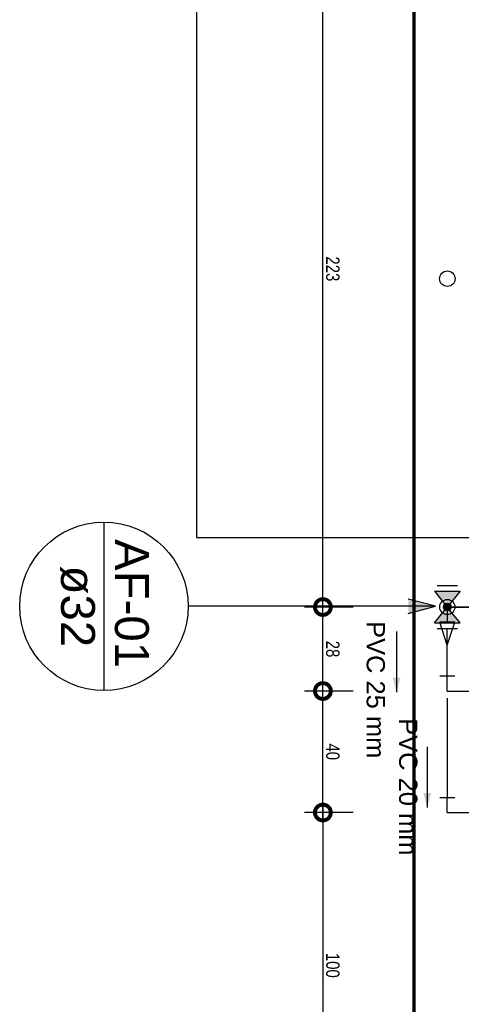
# Model space of a CAD drawing. Header units: millimetres. Extents: x -16331 to -10265, y -4113 to -3584.
# Tile 4 of 21: x -10328.73 to -10327.27, y -4101.5 to -4098.26. Entities that reach past the tile are written whole.
import ezdxf

# ---------------------------------------------------------------- set-up
doc = ezdxf.new("R2010")
doc.units = ezdxf.units.MM
doc.linetypes.add('HIDDEN2', pattern=[0.47625, 0.3175, -0.15875])
for name, color, linetype in [('01 CONTORNO_dwg', 252, 'Continuous'), ('AF-Colunas', 4, 'Continuous'), ('AF-Condutos', 4, 'Continuous'), ('AF-Conexões', 4, 'Continuous'), ('CV-Indicação coluna', 7, 'Continuous'), ('P-PIPE-IDEN', 7, 'Continuous'), ('Simbolos', 7, 'Continuous'), ('Simbolos_int', 8, 'Continuous'), ('TQ-Conexões', 9, 'Continuous')]:
    doc.layers.add(name, color=color, linetype=linetype)
doc.styles.add('Arial_4', font='arial.ttf', dxfattribs={"width": 0.8, "height": 0.044})
doc.styles.add('Arial_5', font='arial.ttf', dxfattribs={"height": 0.0825})
doc.styles.add('Arial_9', font='arial.ttf', dxfattribs={"height": 0.0625})

# ---------------------------------------------------------------- blocks, each defined once
blk = doc.blocks.new('Anotacao_Coluna - Coluna-1332778-9 COBERTURA')
at = {"layer": 'P-PIPE-IDEN'}
blk.add_line((-0.006203, 0), (0.006203, 0), dxfattribs=at)
blk.add_circle((0, 0), 0.006203, dxfattribs=at)
blk = doc.blocks.new('_DotSmall')
at = {"color": 0, "linetype": 'ByBlock', "const_width": 0.5}
blk.add_lwpolyline([(-0.0625, 0, 1), (0.0625, 0, 1)], format="xyb", close=True, dxfattribs=at)
blk = doc.blocks.new('t2')
at = {"layer": '01 CONTORNO_dwg', "lineweight": 70}
blk.add_line((-10234.3151, -4118.6346), (-10234.3151, -4127.4746), dxfattribs=at)

msp = doc.modelspace()

# ---------------------------------------------------------------- hatches: boundary and pattern name
at = {"layer": 'AF-Colunas', "linetype": 'Continuous'}
msp.add_hatch(color=256, dxfattribs=at).paths.add_polyline_path([(-10327.3064, -4100.1885), (-10327.3064, -4100.1874), (-10327.3066, -4100.1863), (-10327.3068, -4100.1853), (-10327.3071, -4100.1842), (-10327.3076, -4100.1832), (-10327.3081, -4100.1823), (-10327.3087, -4100.1814), (-10327.3093, -4100.1805), (-10327.3101, -4100.1797), (-10327.3109, -4100.1789), (-10327.3117, -4100.1783), (-10327.3126, -4100.1777), (-10327.3136, -4100.1772), (-10327.3146, -4100.1768), (-10327.3157, -4100.1764), (-10327.3167, -4100.1762), (-10327.3178, -4100.1761), (-10327.3189, -4100.176), (-10327.32, -4100.1761), (-10327.3211, -4100.1762), (-10327.3221, -4100.1764), (-10327.3232, -4100.1768), (-10327.3242, -4100.1772), (-10327.3251, -4100.1777), (-10327.3261, -4100.1783), (-10327.3269, -4100.1789), (-10327.3277, -4100.1797), (-10327.3285, -4100.1805), (-10327.3291, -4100.1814), (-10327.3297, -4100.1823), (-10327.3302, -4100.1832), (-10327.3306, -4100.1842), (-10327.331, -4100.1853), (-10327.3312, -4100.1863), (-10327.3313, -4100.1874), (-10327.3314, -4100.1885), (-10327.3313, -4100.1896), (-10327.3312, -4100.1907), (-10327.331, -4100.1918), (-10327.3306, -4100.1928), (-10327.3302, -4100.1938), (-10327.3297, -4100.1948), (-10327.3291, -4100.1957), (-10327.3285, -4100.1966), (-10327.3277, -4100.1974), (-10327.3269, -4100.1981), (-10327.3261, -4100.1988), (-10327.3251, -4100.1993), (-10327.3242, -4100.1998), (-10327.3232, -4100.2003), (-10327.3221, -4100.2006), (-10327.3211, -4100.2008), (-10327.32, -4100.201), (-10327.3189, -4100.201), (-10327.3178, -4100.201), (-10327.3167, -4100.2008), (-10327.3157, -4100.2006), (-10327.3146, -4100.2003), (-10327.3136, -4100.1998), (-10327.3126, -4100.1993), (-10327.3117, -4100.1988), (-10327.3109, -4100.1981), (-10327.3101, -4100.1974), (-10327.3093, -4100.1966), (-10327.3087, -4100.1957), (-10327.3081, -4100.1948), (-10327.3076, -4100.1938), (-10327.3071, -4100.1928), (-10327.3068, -4100.1918), (-10327.3066, -4100.1907), (-10327.3064, -4100.1896)])
at = {"layer": 'CV-Indicação coluna'}
msp.add_hatch(color=256, dxfattribs=at).paths.add_polyline_path([(-10327.3579, -4100.1861), (-10327.4472, -4100.1622), (-10327.4472, -4100.21)])
at = {"layer": 'P-PIPE-IDEN'}
for points in [[(-10327.4862, -4100.469), (-10327.4732, -4100.4207), (-10327.4991, -4100.4207)], [(-10327.3848, -4100.8486), (-10327.3719, -4100.8003), (-10327.3977, -4100.8003)]]:
    msp.add_hatch(color=256, dxfattribs=at).paths.add_polyline_path(points)
at = {"layer": 'Simbolos', "linetype": 'Continuous'}
for points in [[(-10327.361, -4100.136), (-10327.277, -4100.136), (-10327.3189, -4100.1885)], [(-10327.3189, -4100.1885), (-10327.361, -4100.241), (-10327.277, -4100.241)]]:
    msp.add_hatch(color=256, dxfattribs=at).paths.add_polyline_path(points)

# ---------------------------------------------------------------- linework, layer by layer
for p, q in [((-10327.7283, -4100.2085), (-10327.7283, -4097.942)), ((-10327.7283, -4100.485), (-10327.7283, -4100.1685)), ((-10327.6283, -4100.1885), (-10327.7883, -4100.1885)), ((-10327.6283, -4100.1885), (-10327.7883, -4100.1885)), ((-10327.6283, -4100.465), (-10327.7883, -4100.465)), ((-10327.6283, -4100.465), (-10327.7883, -4100.465)), ((-10327.7283, -4100.885), (-10327.7283, -4100.445)), ((-10327.7283, -4100.845), (-10327.7283, -4101.885)), ((-10327.6283, -4100.865), (-10327.7883, -4100.865)), ((-10327.6283, -4100.865), (-10327.7883, -4100.865))]:
    msp.add_line(p, q)
at = {"layer": 'AF-Colunas'}
msp.add_circle((-10327.3189, -4100.1885), 0.0125, dxfattribs=at)
at = {"layer": 'AF-Condutos'}
for p, q in [((-10326.8501, -4100.1885), (-10327.3064, -4100.1885)), ((-10327.3189, -4100.415), (-10327.3189, -4100.2592)), ((-10327.3189, -4100.4882), (-10327.3189, -4100.815))]:
    msp.add_line(p, q, dxfattribs=at)
at = {"layer": 'AF-Conexões'}
for p, q in [((-10327.3189, -4100.1885), (-10327.3189, -4100.2385)), ((-10327.3189, -4100.1885), (-10327.3189, -4100.2385)), ((-10327.2939, -4100.2385), (-10327.3439, -4100.2385)), ((-10327.2939, -4100.2385), (-10327.3439, -4100.2385)), ((-10327.3189, -4100.3135), (-10327.3439, -4100.2385)), ((-10327.3189, -4100.3135), (-10327.2939, -4100.2385)), ((-10327.3439, -4100.415), (-10327.2939, -4100.415)), ((-10327.3189, -4100.465), (-10327.3189, -4100.415)), ((-10327.3189, -4100.465), (-10327.1939, -4100.465)), ((-10327.3439, -4100.815), (-10327.2939, -4100.815)), ((-10327.3189, -4100.865), (-10327.3189, -4100.815)), ((-10327.3189, -4100.865), (-10327.1939, -4100.865))]:
    msp.add_line(p, q, dxfattribs=at)
msp.add_circle((-10327.3189, -4100.1885), 0.025, dxfattribs=at)
msp.add_circle((-10327.3189, -4100.1885), 0.025, dxfattribs=at)
msp.add_circle((-10327.3189, -4100.1885), 0.025, dxfattribs=at)
at = {"layer": 'CV-Indicação coluna'}
for p, q in [((-10327.3579, -4100.1861), (-10327.4472, -4100.1622)), ((-10327.3579, -4100.1861), (-10328.1717, -4100.1861)), ((-10327.4472, -4100.21), (-10327.3579, -4100.1861))]:
    msp.add_line(p, q, dxfattribs=at)
at = {"layer": 'P-PIPE-IDEN'}
for points in [[(-10327.4862, -4100.269), (-10327.4862, -4100.469)], [(-10327.3848, -4100.6486), (-10327.3848, -4100.8486)]]:
    msp.add_lwpolyline(points, dxfattribs=at)
at = {"layer": 'Simbolos'}
for p, q in [((-10327.361, -4100.136), (-10327.277, -4100.136)), ((-10327.361, -4100.136), (-10327.3189, -4100.1885)), ((-10327.277, -4100.136), (-10327.3191, -4100.1885)), ((-10327.361, -4100.241), (-10327.3189, -4100.1885)), ((-10327.3189, -4100.1885), (-10327.2091, -4100.1885)), ((-10327.277, -4100.241), (-10327.3189, -4100.1885)), ((-10327.361, -4100.241), (-10327.277, -4100.241))]:
    msp.add_line(p, q, dxfattribs=at)
msp.add_circle((-10327.3189, -4099.1077), 0.0254, dxfattribs=at)
at = {"layer": 'Simbolos_int'}
for p, q in [((-10327.3527, -4100.1178), (-10327.2855, -4100.1178)), ((-10327.3527, -4100.2592), (-10327.2855, -4100.2592))]:
    msp.add_line(p, q, dxfattribs=at)
at = {"layer": 'TQ-Conexões', "color": 244, "linetype": 'HIDDEN2', "ltscale": 8, "true_color": 0x991b1e}
msp.add_lwpolyline([(-10328.1438, -4099.9591), (-10325.3292, -4099.9591), (-10325.3616, -4097.955), (-10328.1438, -4097.955), (-10328.1438, -4099.9591)], dxfattribs=at)

# ---------------------------------------------------------------- block references
msp.add_blockref('t2', (-93.1138, 21.8896))
at = {"xscale": 0.104, "yscale": 0.104, "zscale": 0.104}
for p, rotation in [((-10327.7283, -4100.1885), 90), ((-10327.7283, -4100.1885), 270), ((-10327.7283, -4100.465), 90), ((-10327.7283, -4100.465), 270), ((-10327.7283, -4100.865), 90), ((-10327.7283, -4100.865), 270)]:
    msp.add_blockref('_DotSmall', p, dxfattribs=dict(at, rotation=rotation))
at = {"layer": 'CV-Indicação coluna', "xscale": 44.65990838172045, "yscale": 44.65990838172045, "zscale": 44.65990838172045, "rotation": 270}
msp.add_blockref('Anotacao_Coluna - Coluna-1332778-9 COBERTURA', (-10328.4487, -4100.1861), dxfattribs=at)

# ---------------------------------------------------------------- texts
at = {"layer": 'CV-Indicação coluna', "char_height": 0.11165, "attachment_point": 1, "rotation": 270, "style": 'Arial_9'}
for s, insert, width in [('AF-01', (-10328.3009, -4099.9647), 0.533469), ('ø32', (-10328.4782, -4100.0518), 0.32223)]:
    msp.add_mtext(s, dxfattribs=dict(at, insert=insert, width=width))
at = {"layer": 'P-PIPE-IDEN', "char_height": 0.06, "width": 0.491911, "attachment_point": 1, "rotation": 270, "style": 'Arial_5'}
for s, insert in [('PVC 25 mm', (-10327.5243, -4100.2348)), ('PVC 20 mm', (-10327.4174, -4100.5545))]:
    msp.add_mtext(s, dxfattribs=dict(at, insert=insert))

# ---------------------------------------------------------------- next in the draw order: texts
at = {"char_height": 0.044, "attachment_point": 5, "rotation": 270, "style": 'Arial_4', "bg_fill": 3, "box_fill_scale": 1.1, "bg_fill_color": 256, "bg_fill_true_color": 13158600, "bg_fill_transparency": 0}
for s, insert in [('\\A1;223', (-10327.6959, -4099.0753)), ('\\A1;28', (-10327.6959, -4100.3268)), ('\\A1;40', (-10327.6959, -4100.665)), ('\\A1;100', (-10327.6959, -4101.368))]:
    msp.add_mtext(s, dxfattribs=dict(at, insert=insert))

doc.saveas('drawing.dxf')
